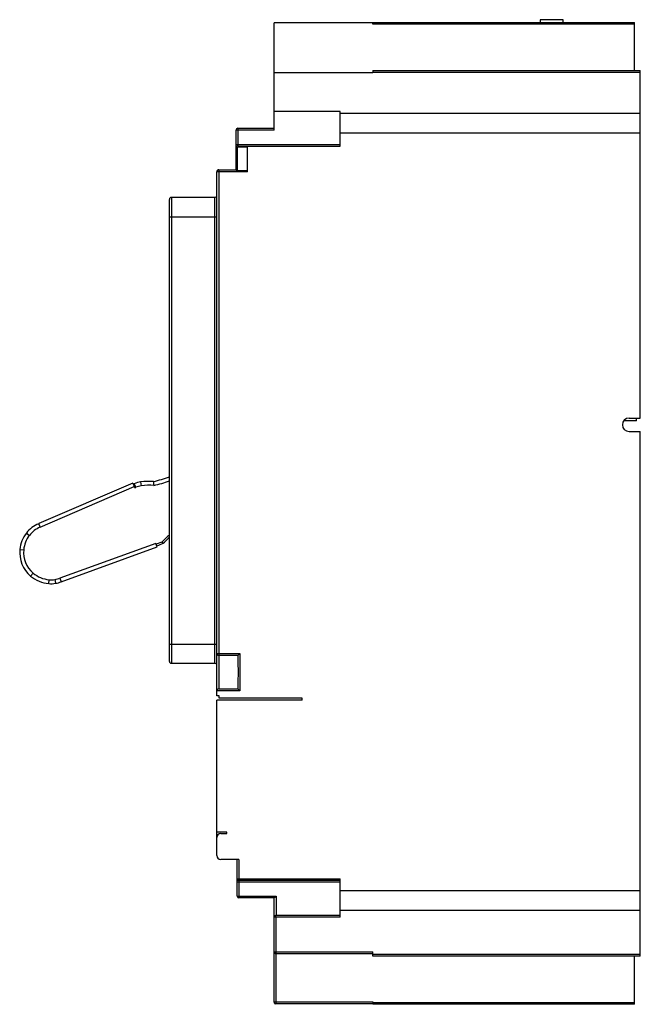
# Model space of a CAD drawing. Header units: millimetres. Extents: x 30 to 191, y 25 to 281.
import ezdxf

# ---------------------------------------------------------------- set-up
doc = ezdxf.new("R2010")
doc.units = ezdxf.units.MM
doc.header["$LTSCALE"] = 19.967207
doc.layers.get('0').update_dxf_attribs({"linetype": 'CONTINUOUS'})

msp = doc.modelspace()

# ---------------------------------------------------------------- linework, layer by layer
at = {"color": 7, "linetype": 'Continuous'}
for p, q in [((95.67, 252.31), (95.67, 280.19)), ((121.27, 280.19), (95.67, 280.19)), ((121.27, 279.81), (121.27, 280.31)), ((121.27, 280.31), (189.27, 280.31)), ((189.27, 279.81), (121.27, 279.81)), ((164.77, 281.01), (164.77, 280.31)), ((170.77, 281.01), (164.77, 281.01)), ((170.77, 280.31), (170.77, 281.01)), ((189.27, 267.81), (189.27, 280.31)), ((121.27, 267.19), (95.67, 267.19)), ((121.27, 267.81), (121.27, 267.19)), ((121.27, 267.81), (190.77, 267.81)), ((190.77, 267.31), (121.27, 267.31)), ((190.77, 177.56), (190.77, 267.81)), ((112.77, 257.19), (95.67, 257.19)), ((112.77, 248.19), (112.77, 257.19)), ((190.77, 256.62), (112.77, 256.62)), ((85.77, 242.02), (85.77, 252.31)), ((95.67, 252.31), (85.77, 252.31)), ((86.27, 252.81), (86.27, 247.89)), ((86.27, 252.81), (95.67, 252.81)), ((95.27, 252.69), (95.27, 252.81)), ((190.77, 251.52), (112.77, 251.52)), ((85.77, 248.59), (112.77, 248.59)), ((86.27, 248.19), (112.77, 248.19)), ((88.77, 241.52), (88.77, 248.19)), ((86.07, 247.69), (85.77, 247.69)), ((86.07, 247.69), (86.07, 241.88)), ((88.77, 247.89), (86.27, 247.89)), ((80.77, 105.41), (80.77, 241.52)), ((88.77, 241.52), (80.77, 241.52)), ((81.27, 242.02), (81.27, 107.21)), ((81.27, 242.02), (85.77, 242.02)), ((86.07, 241.88), (88.77, 241.88)), ((68.47, 114.37), (68.47, 234.35)), ((68.97, 234.85), (68.97, 113.87)), ((80.27, 234.85), (68.97, 234.85)), ((80.27, 113.87), (80.27, 234.85)), ((68.47, 229.85), (80.77, 229.85)), ((189.77, 176.81), (186.51, 176.81)), ((187.85, 177.56), (190.77, 177.56)), ((189.77, 176.81), (189.77, 177.56)), ((187.85, 174.06), (190.77, 174.06)), ((190.77, 37.81), (190.77, 174.06)), ((58.94, 160.67), (34.51, 150.13)), ((34.89, 149.2), (59.34, 159.75)), ((58.94, 160.67), (59.46, 159.47)), ((59.34, 160.51), (59.06, 160.39)), ((59.61, 159.86), (59.34, 160.51)), ((59.46, 159.47), (59.72, 159.59)), ((59.72, 159.59), (59.6, 159.88)), ((60.99, 160.95), (61.13, 159.96)), ((34.89, 149.2), (34.51, 150.13)), ((31.31, 147.7), (32.1, 147.09)), ((29.61, 143.43), (30.6, 143.33)), ((64.97, 145.01), (40.02, 135.96)), ((40.36, 135.02), (65.31, 144.07)), ((65.31, 144.07), (64.97, 145.01)), ((66.53, 145.36), (65.04, 144.82)), ((65.21, 144.35), (65.68, 144.52)), ((32.4, 136.53), (33.05, 137.29)), ((37.11, 134.57), (37.19, 135.57)), ((38.92, 134.65), (38.75, 135.63)), ((40.02, 135.96), (40.36, 135.02)), ((68.47, 118.87), (80.77, 118.87)), ((80.77, 116.41), (86.77, 116.41)), ((86.27, 115.91), (81.27, 115.91)), ((86.77, 116.41), (86.27, 115.91)), ((86.27, 115.91), (86.27, 112.99)), ((86.77, 116.41), (86.77, 106.71)), ((68.97, 113.87), (80.27, 113.87)), ((86.27, 110.11), (86.27, 107.21)), ((86.77, 106.71), (80.77, 106.71)), ((81.37, 105.41), (80.77, 105.41)), ((81.27, 107.21), (86.27, 107.21)), ((81.37, 104.81), (81.37, 105.41)), ((86.27, 107.21), (86.77, 106.71)), ((102.97, 104.28), (80.77, 104.28)), ((80.77, 63.93), (80.77, 104.28)), ((102.97, 104.81), (81.37, 104.81)), ((102.97, 104.28), (102.97, 104.81)), ((83.37, 70.03), (80.77, 70.03)), ((81.77, 69.63), (83.37, 69.63)), ((83.37, 69.63), (83.37, 70.03)), ((86.47, 62.93), (81.77, 62.93)), ((86.07, 53.35), (86.07, 62.93)), ((86.47, 62.93), (86.47, 52.95)), ((86.07, 57.93), (112.77, 57.93)), ((112.77, 57.03), (86.07, 57.03)), ((112.77, 57.43), (86.47, 57.43)), ((112.77, 47.93), (112.77, 57.93)), ((190.77, 54.79), (112.77, 54.79)), ((86.07, 53.35), (96.17, 53.35)), ((95.68, 52.95), (86.47, 52.95)), ((95.67, 25.83), (95.67, 52.95)), ((96.17, 53.35), (96.17, 48.43)), ((190.77, 49.7), (112.77, 49.7)), ((112.77, 47.93), (95.67, 47.93)), ((96.07, 47.93), (96.07, 25.43)), ((96.17, 48.43), (112.77, 48.43)), ((95.67, 38.93), (121.27, 38.93)), ((121.27, 38.43), (96.07, 38.43)), ((121.27, 37.81), (121.27, 38.93)), ((121.27, 38.31), (190.77, 38.31)), ((190.77, 37.81), (121.27, 37.81)), ((189.27, 25.31), (189.27, 37.81)), ((95.67, 25.93), (121.27, 25.93)), ((95.67, 25.74), (95.67, 25.73)), ((121.27, 25.93), (121.27, 25.31)), ((121.27, 25.82), (189.27, 25.81)), ((121.27, 25.43), (96.07, 25.43)), ((189.27, 25.31), (121.27, 25.31))]:
    msp.add_line(p, q, dxfattribs=at)
for centre, radius, start, end in [((86.27, 252.31), 0.5, 90, 180), ((86.27, 247.69), 0.5, 90, 180), ((86.27, 247.69), 0.2, 90, 180), ((81.27, 241.52), 0.5, 90, 180), ((80.27, 235.35), 0.5, 270, 360), ((68.97, 234.35), 0.5, 90, 180), ((187.85, 175.81), 1.75, 90, 270), ((63.15, 145.91), 15.2, 85.4254, 98.1699), ((54.33, 201.6), 41.76, 283.9007, 289.7908), ((54.33, 201.6), 42.76, 283.6788, 289.3119), ((62.02, 153.79), 7.24, 98.1699, 111.7474), ((62.02, 153.79), 6.24, 98.1099, 111.6252), ((63.15, 145.91), 14.2, 84.7807, 98.1435), ((-69.56, 150.13), 134.37, 4.2332, 4.6654), ((37.45, 142.91), 7.79, 112.1843, 142.0835), ((37.45, 142.91), 6.79, 112.2007, 142.0835), ((37.82, 142.63), 8.25, 142.0835, 174.4465), ((37.82, 142.63), 7.25, 142.0835, 174.4465), ((79.64, 133.38), 17.76, 129.0095, 137.5824), ((79.64, 133.38), 17.26, 130.3548, 136.1754), ((37.6, 142.65), 8.03, 174.4465, 229.7028), ((37.6, 142.65), 7.03, 174.4465, 229.7028), ((63.02, 151.26), 7.24, 291.5415, 305.0899), ((37.82, 142.92), 8.37, 229.7028, 265.1377), ((37.82, 142.92), 7.37, 229.7028, 265.1377), ((37.73, 141.84), 6.3, 265.1377, 279.3928), ((37.6, 142.64), 7.1, 279.3928, 289.9299), ((37.73, 141.84), 7.3, 265.1377, 279.3928), ((37.6, 142.64), 8.1, 279.3928, 289.9299), ((81.27, 116.41), 0.5, 180, 270), ((68.97, 114.37), 0.5, 180, 270), ((80.27, 113.37), 0.5, 0, 90), ((81.27, 106.71), 0.5, 90, 180), ((81.77, 68.63), 1, 90, 180), ((81.77, 63.93), 1, 180, 270), ((86.47, 57.83), 0.4, 180, 270), ((86.47, 53.35), 0.4, 180, 270), ((96.17, 47.93), 0.5, 90, 180), ((96.07, 38.83), 0.4, 180, 270), ((96.07, 25.83), 0.4, 180, 270), ((95.97, 25.73), 0.3, 179.9959, 240.7412)]:
    msp.add_arc(centre, radius, start, end, dxfattribs=at)
for points, knots in [([(85.77, 242.02), (85.77, 242.01), (85.78, 242), (85.79, 241.99), (85.82, 241.97), (85.87, 241.93), (85.95, 241.9), (86.03, 241.88), (86.07, 241.88)], [0, 0, 0, 0, 0.0333, 0.103995, 0.205997, 0.333052, 0.645111, 1, 1, 1, 1]), ([(66.53, 145.36), (66.55, 145.33), (66.62, 145.23), (66.69, 145.12), (66.74, 145.04)], [0, 0, 0, 0, 0.278006, 1, 1, 1, 1]), ([(86.27, 112.99), (86.27, 112.87), (86.28, 112.57), (86.31, 112.1), (86.33, 111.74), (86.33, 111.56)], [0, 0, 0, 0, 0.243831, 0.618964, 1, 1, 1, 1]), ([(86.33, 111.56), (86.33, 111.31), (86.31, 110.83), (86.27, 110.35), (86.27, 110.11)], [0, 0, 0, 0, 0.507302, 1, 1, 1, 1]), ([(96.17, 53.35), (96.12, 53.31), (96.02, 53.22), (95.9, 53.12), (95.81, 53.04), (95.76, 53), (95.72, 52.97), (95.69, 52.95), (95.68, 52.95)], [0, 0, 0, 0, 0.315679, 0.613072, 0.746358, 0.861411, 0.949207, 1, 1, 1, 1]), ([(96.07, 47.93), (96.07, 47.96), (96.07, 48.08), (96.08, 48.19), (96.1, 48.28)], [0, 0, 0, 0, 0.275223, 1, 1, 1, 1]), ([(96.1, 48.28), (96.1, 48.31), (96.11, 48.36), (96.15, 48.43), (96.17, 48.43)], [0, 0, 0, 0, 0.676607, 1, 1, 1, 1])]:
    msp.add_open_spline(points, degree=3, knots=knots, dxfattribs=at)
for points in [[(95.67, 47.93), (95.67, 48), (95.69, 48.08), (95.72, 48.15)], [(95.75, 48.2), (95.79, 48.26), (95.85, 48.32), (95.92, 48.36)], [(95.92, 48.36), (95.99, 48.4), (96.08, 48.43), (96.17, 48.43)]]:
    msp.add_open_spline(points, degree=3, dxfattribs=at)

doc.saveas('drawing.dxf')
